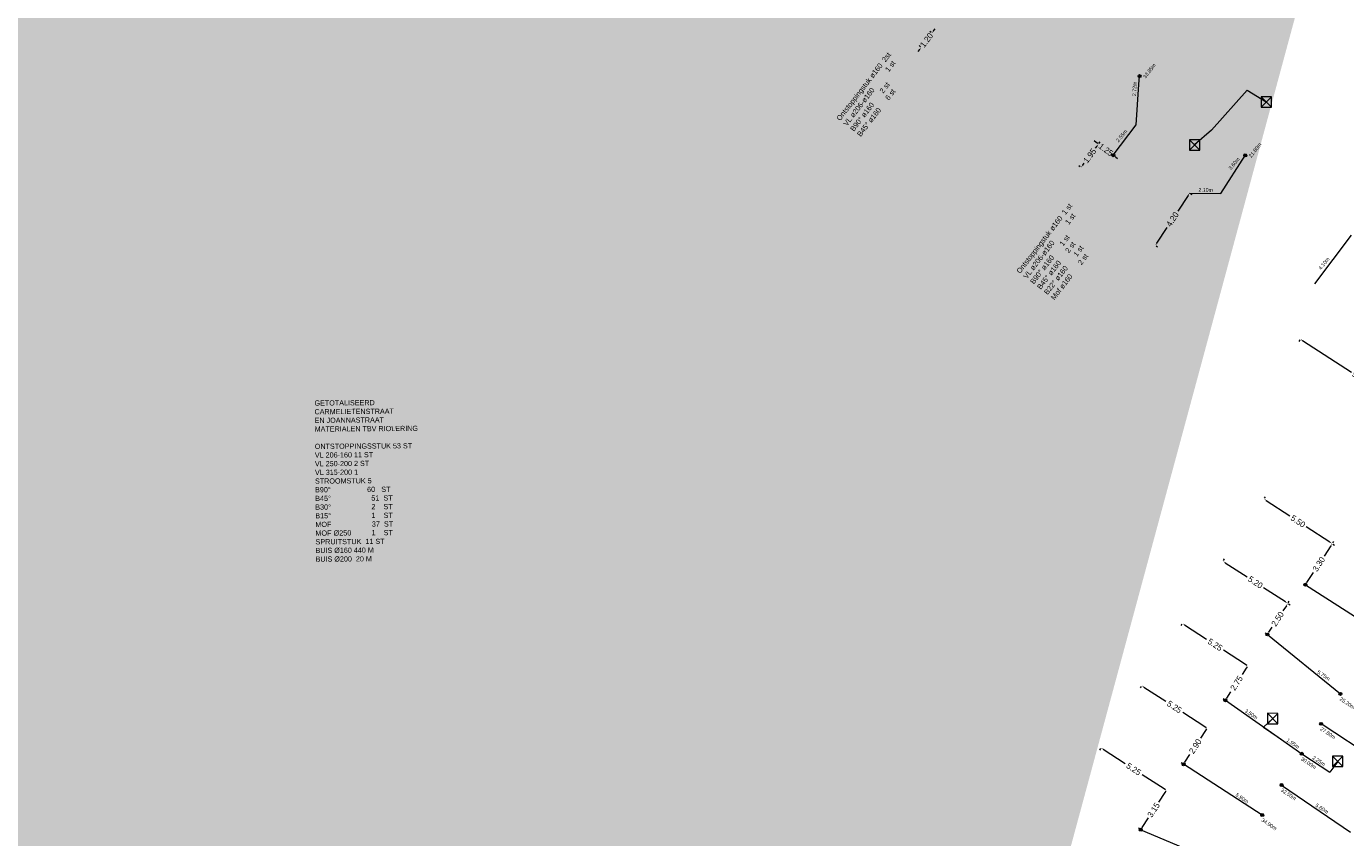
# Model space of a CAD drawing. Header units: inches. Extents: x 0 to 191500, y 0 to 342750.
# Tile 125 of 256: x 186313 to 186402, y 331268 to 331322. Entities that reach past the tile are written whole.
import ezdxf

# ---------------------------------------------------------------- set-up
doc = ezdxf.new("R2010")
doc.units = ezdxf.units.IN
doc.header["$MEASUREMENT"] = 0
doc.linetypes.add('RI-GWA_HUISAANSLUITING', pattern=[23, 4, -1.8, 2.6, -1.8, 4.6, -1.8, 4.6, -1.8])
doc.linetypes.add('RI-HWA_KOLKAANSLUITING', pattern=[4.3, 2.5, -1.8])
doc.layers.get('0').update_dxf_attribs({"lineweight": 20})
doc.layers.get('DefPoints').update_dxf_attribs({"lineweight": 20})
for name, color, linetype, lineweight in [('ECW', 150, 'Continuous', 20), ('N-WE-RI-GWA-MAATVOERING-T25', 30, 'RI-GWA_HUISAANSLUITING', 20), ('N-WE-RI-GWA_HUISAANSLUITING', 30, 'RI-GWA_HUISAANSLUITING', 20), ('N-WE-RI-GWA_RIOOLPUT_ONTSTOPPINGSPUT-G', 30, 'Continuous', 20), ('N-WE-RI-HWA-MAATVOERING-T25', 151, 'Continuous', 20), ('N-WE-RI-HWA_KOLK-S', 150, 'Continuous', 20), ('N-WE-RI-HWA_KOLKAANSLUITING', 150, 'RI-HWA_KOLKAANSLUITING', 20), ('N-WE-RI-INLAAT', 7, 'Continuous', 20), ('Tekst algemeen', 7, 'Continuous', 20)]:
    doc.layers.add(name, color=color, linetype=linetype, lineweight=lineweight)
doc.styles.add('Verdana', font='arial.ttf')
doc.dimstyles.get("Standard").update_dxf_attribs({"dimtxt": 0.18, "dimasz": 0.18, "dimexe": 0.18, "dimexo": 0.0625, "dimgap": 0.09, "dimtad": 0, "dimtih": 1, "dimtoh": 1, "dimdec": 4, "dimzin": 0, "dimdsep": 46, "dimtxsty": 'Standard', "dimcen": 0.09, "dimadec": 0, "dimazin": 0, "dimtfac": 1, "dimtdec": 4, "dimtofl": 0, "dimtmove": 0, "dimatfit": 3, "dimfxl": 1, "dimtolj": 1, "dimtzin": 0, "dimarcsym": 0})
doc.dimstyles.new('Waterblock1OP1', dxfattribs={"dimscale": 3, "dimtxt": 30, "dimasz": 20, "dimexe": 2, "dimexo": 1, "dimgap": 5, "dimtad": 1, "dimdec": 1, "dimdsep": 46, "dimtxsty": 'Verdana', "dimcen": -10, "dimse1": 1, "dimse2": 1, "dimadec": 0, "dimazin": 0, "dimtfac": 1, "dimtdec": 1, "dimtmove": 1, "dimatfit": 3, "dimfxl": 1, "dimtolj": 1, "dimtzin": 0, "dimarcsym": 0})
picture_1 = doc.add_image_def('image1.ecw', size_in_pixel=(220000, 285000))

# ---------------------------------------------------------------- blocks, each defined once
blk = doc.blocks.new('*D2662')
at = {"layer": 'DefPoints', "color": 0, "linetype": 'Continuous', "transparency": 16777216}
for p in [(186396.6, 331290.498), (186396.601, 331290.499), (186401.2, 331287.484)]:
    blk.add_point(p, dxfattribs=at)
at = {"layer": 'N-WE-RI-GWA-MAATVOERING-T25', "color": 0, "linetype": 'Continuous', "lineweight": 0, "transparency": 16777216}
for p, q in [((186396.634, 331290.55), (186396.699, 331290.65)), ((186396.751, 331290.401), (186398.352, 331289.352)), ((186401.051, 331287.584), (186399.45, 331288.632)), ((186401.235, 331287.536), (186401.3, 331287.636))]:
    blk.add_line(p, q, dxfattribs=at)
at = {"layer": 'N-WE-RI-GWA-MAATVOERING-T25', "color": 0, "linetype": 'Continuous', "transparency": 16777216}
for points in [[(186396.768, 331290.426), (186396.735, 331290.376), (186396.601, 331290.499)], [(186401.067, 331287.609), (186401.034, 331287.559), (186401.201, 331287.485)]]:
    blk.add_solid(points, dxfattribs=at)
at = {"layer": 'N-WE-RI-GWA-MAATVOERING-T25', "color": 0, "linetype": 'Continuous', "transparency": 16777216, "insert": (186398.901, 331288.992), "char_height": 0.4, "attachment_point": 5, "rotation": 326.76829}
blk.add_mtext('\\A1;5.50', dxfattribs=at)
blk = doc.blocks.new('*D2663')
at = {"layer": 'DefPoints', "color": 0, "linetype": 'Continuous', "transparency": 16777216}
for p in [(186401.2, 331287.486), (186399.392, 331284.725), (186399.393, 331284.725)]:
    blk.add_point(p, dxfattribs=at)
at = {"layer": 'N-WE-RI-GWA-MAATVOERING-T25', "color": 0, "linetype": 'Continuous', "lineweight": 0, "transparency": 16777216}
for p, q in [((186401.102, 331287.335), (186400.656, 331286.655)), ((186401.252, 331287.452), (186401.351, 331287.387)), ((186399.491, 331284.875), (186399.937, 331285.556)), ((186399.444, 331284.691), (186399.543, 331284.626))]:
    blk.add_line(p, q, dxfattribs=at)
at = {"layer": 'N-WE-RI-GWA-MAATVOERING-T25', "color": 0, "linetype": 'Continuous', "transparency": 16777216}
for points in [[(186401.077, 331287.352), (186401.127, 331287.319), (186401.2, 331287.486)], [(186399.466, 331284.892), (186399.516, 331284.859), (186399.393, 331284.725)]]:
    blk.add_solid(points, dxfattribs=at)
at = {"layer": 'N-WE-RI-GWA-MAATVOERING-T25', "color": 0, "linetype": 'Continuous', "transparency": 16777216, "insert": (186400.297, 331286.105), "char_height": 0.4, "attachment_point": 5, "rotation": 56.78475}
blk.add_mtext('\\A1;3.30', dxfattribs=at)
blk = doc.blocks.new('*D2684')
at = {"layer": 'DefPoints', "color": 0, "linetype": 'Continuous', "transparency": 16777216}
for p in [(186393.855, 331286.308), (186393.855, 331286.308), (186398.211, 331283.468)]:
    blk.add_point(p, dxfattribs=at)
at = {"layer": 'N-WE-RI-GWA-MAATVOERING-T25', "color": 0, "linetype": 'Continuous', "lineweight": 0, "transparency": 16777216}
for p, q in [((186393.89, 331286.361), (186393.954, 331286.459)), ((186394.006, 331286.21), (186395.483, 331285.247)), ((186398.06, 331283.566), (186396.583, 331284.529)), ((186398.245, 331283.52), (186398.309, 331283.619))]:
    blk.add_line(p, q, dxfattribs=at)
at = {"layer": 'N-WE-RI-GWA-MAATVOERING-T25', "color": 0, "linetype": 'Continuous', "transparency": 16777216}
for points in [[(186394.023, 331286.235), (186393.99, 331286.185), (186393.855, 331286.308)], [(186398.077, 331283.591), (186398.044, 331283.541), (186398.211, 331283.468)]]:
    blk.add_solid(points, dxfattribs=at)
at = {"layer": 'N-WE-RI-GWA-MAATVOERING-T25', "color": 0, "linetype": 'Continuous', "transparency": 16777216, "insert": (186396.033, 331284.888), "char_height": 0.4, "attachment_point": 5, "rotation": 326.89213}
blk.add_mtext('\\A1;5.20', dxfattribs=at)
blk = doc.blocks.new('*D2685')
at = {"layer": 'DefPoints', "color": 0, "linetype": 'Continuous', "transparency": 16777216}
for p in [(186398.211, 331283.468), (186398.211, 331283.468), (186396.842, 331281.376)]:
    blk.add_point(p, dxfattribs=at)
at = {"layer": 'N-WE-RI-GWA-MAATVOERING-T25', "color": 0, "linetype": 'Continuous', "lineweight": 0, "transparency": 16777216}
for p, q in [((186398.113, 331283.317), (186397.886, 331282.971)), ((186398.263, 331283.434), (186398.362, 331283.369)), ((186396.789, 331281.411), (186396.691, 331281.475)), ((186396.94, 331281.527), (186397.167, 331281.873))]:
    blk.add_line(p, q, dxfattribs=at)
at = {"layer": 'N-WE-RI-GWA-MAATVOERING-T25', "color": 0, "linetype": 'Continuous', "transparency": 16777216}
for points in [[(186398.087, 331283.334), (186398.138, 331283.301), (186398.211, 331283.468)], [(186396.915, 331281.543), (186396.965, 331281.51), (186396.842, 331281.376)]]:
    blk.add_solid(points, dxfattribs=at)
at = {"layer": 'N-WE-RI-GWA-MAATVOERING-T25', "color": 0, "linetype": 'Continuous', "transparency": 16777216, "insert": (186397.526, 331282.422), "char_height": 0.4, "attachment_point": 5, "rotation": 56.78475}
blk.add_mtext('\\A1;2.50', dxfattribs=at)
blk = doc.blocks.new('*D2686')
at = {"layer": 'DefPoints', "color": 0, "linetype": 'Continuous', "transparency": 16777216}
for p in [(186391.116, 331282.125), (186391.116, 331282.125), (186395.514, 331279.257)]:
    blk.add_point(p, dxfattribs=at)
at = {"layer": 'N-WE-RI-GWA-MAATVOERING-T25', "color": 0, "linetype": 'Continuous', "lineweight": 0, "transparency": 16777216}
for p, q in [((186391.082, 331282.073), (186391.018, 331281.974)), ((186391.267, 331282.027), (186392.737, 331281.068)), ((186395.363, 331279.356), (186393.893, 331280.314)), ((186395.48, 331279.205), (186395.416, 331279.107))]:
    blk.add_line(p, q, dxfattribs=at)
at = {"layer": 'N-WE-RI-GWA-MAATVOERING-T25', "color": 0, "linetype": 'Continuous', "transparency": 16777216}
for points in [[(186391.284, 331282.052), (186391.251, 331282.002), (186391.116, 331282.125)], [(186395.38, 331279.381), (186395.347, 331279.331), (186395.514, 331279.257)]]:
    blk.add_solid(points, dxfattribs=at)
at = {"layer": 'N-WE-RI-GWA-MAATVOERING-T25', "color": 0, "linetype": 'Continuous', "transparency": 16777216, "insert": (186393.315, 331280.691), "char_height": 0.4, "attachment_point": 5, "rotation": 326.89213}
blk.add_mtext('\\A1;5.25', dxfattribs=at)
blk = doc.blocks.new('*D2687')
at = {"layer": 'DefPoints', "color": 0, "linetype": 'Continuous', "transparency": 16777216}
for p in [(186388.377, 331277.942), (186388.377, 331277.942), (186392.775, 331275.074)]:
    blk.add_point(p, dxfattribs=at)
at = {"layer": 'N-WE-RI-GWA-MAATVOERING-T25', "color": 0, "linetype": 'Continuous', "lineweight": 0, "transparency": 16777216}
for p, q in [((186388.343, 331277.89), (186388.279, 331277.791)), ((186388.528, 331277.844), (186389.998, 331276.885)), ((186392.624, 331275.173), (186391.154, 331276.131)), ((186392.741, 331275.022), (186392.677, 331274.924))]:
    blk.add_line(p, q, dxfattribs=at)
at = {"layer": 'N-WE-RI-GWA-MAATVOERING-T25', "color": 0, "linetype": 'Continuous', "transparency": 16777216}
for points in [[(186388.545, 331277.869), (186388.512, 331277.819), (186388.377, 331277.942)], [(186392.641, 331275.198), (186392.608, 331275.148), (186392.775, 331275.074)]]:
    blk.add_solid(points, dxfattribs=at)
at = {"layer": 'N-WE-RI-GWA-MAATVOERING-T25', "color": 0, "linetype": 'Continuous', "transparency": 16777216, "insert": (186390.576, 331276.508), "char_height": 0.4, "attachment_point": 5, "rotation": 326.89213}
blk.add_mtext('\\A1;5.25', dxfattribs=at)
blk = doc.blocks.new('*D2688')
at = {"layer": 'DefPoints', "color": 0, "linetype": 'Continuous', "transparency": 16777216}
for p in [(186385.639, 331273.759), (186385.639, 331273.759), (186390.036, 331270.891)]:
    blk.add_point(p, dxfattribs=at)
at = {"layer": 'N-WE-RI-GWA-MAATVOERING-T25', "color": 0, "linetype": 'Continuous', "lineweight": 0, "transparency": 16777216}
for p, q in [((186385.604, 331273.707), (186385.54, 331273.608)), ((186385.789, 331273.661), (186387.259, 331272.702)), ((186389.885, 331270.99), (186388.415, 331271.948)), ((186390.002, 331270.839), (186389.938, 331270.74))]:
    blk.add_line(p, q, dxfattribs=at)
at = {"layer": 'N-WE-RI-GWA-MAATVOERING-T25', "color": 0, "linetype": 'Continuous', "transparency": 16777216}
for points in [[(186385.806, 331273.686), (186385.773, 331273.635), (186385.639, 331273.759)], [(186389.902, 331271.015), (186389.869, 331270.964), (186390.036, 331270.891)]]:
    blk.add_solid(points, dxfattribs=at)
at = {"layer": 'N-WE-RI-GWA-MAATVOERING-T25', "color": 0, "linetype": 'Continuous', "transparency": 16777216, "insert": (186387.837, 331272.325), "char_height": 0.4, "attachment_point": 5, "rotation": 326.89213}
blk.add_mtext('\\A1;5.25', dxfattribs=at)
blk = doc.blocks.new('*D2689')
at = {"layer": 'DefPoints', "color": 0, "linetype": 'Continuous', "transparency": 16777216}
for p in [(186390.036, 331270.891), (186388.316, 331268.253), (186388.316, 331268.253)]:
    blk.add_point(p, dxfattribs=at)
at = {"layer": 'N-WE-RI-GWA-MAATVOERING-T25', "color": 0, "linetype": 'Continuous', "lineweight": 0, "transparency": 16777216}
for p, q in [((186389.938, 331270.74), (186389.516, 331270.094)), ((186389.984, 331270.925), (186389.885, 331270.99)), ((186388.414, 331268.403), (186388.835, 331269.05)), ((186388.263, 331268.287), (186388.165, 331268.351))]:
    blk.add_line(p, q, dxfattribs=at)
at = {"layer": 'N-WE-RI-GWA-MAATVOERING-T25', "color": 0, "linetype": 'Continuous', "transparency": 16777216}
for points in [[(186389.913, 331270.757), (186389.963, 331270.724), (186390.036, 331270.891)], [(186388.389, 331268.42), (186388.439, 331268.387), (186388.316, 331268.253)]]:
    blk.add_solid(points, dxfattribs=at)
at = {"layer": 'N-WE-RI-GWA-MAATVOERING-T25', "color": 0, "linetype": 'Continuous', "transparency": 16777216, "insert": (186389.176, 331269.572), "char_height": 0.4, "attachment_point": 5, "rotation": 56.89213}
blk.add_mtext('\\A1;3.15', dxfattribs=at)
blk = doc.blocks.new('*D2690')
at = {"layer": 'DefPoints', "color": 0, "linetype": 'Continuous', "transparency": 16777216}
for p in [(186395.514, 331279.257), (186394.012, 331276.954), (186394.012, 331276.954)]:
    blk.add_point(p, dxfattribs=at)
at = {"layer": 'N-WE-RI-GWA-MAATVOERING-T25', "color": 0, "linetype": 'Continuous', "lineweight": 0, "transparency": 16777216}
for p, q in [((186395.416, 331279.107), (186395.14, 331278.684)), ((186395.462, 331279.292), (186395.363, 331279.356)), ((186393.96, 331276.988), (186393.861, 331277.052)), ((186394.11, 331277.105), (186394.386, 331277.528))]:
    blk.add_line(p, q, dxfattribs=at)
at = {"layer": 'N-WE-RI-GWA-MAATVOERING-T25', "color": 0, "linetype": 'Continuous', "transparency": 16777216}
for points in [[(186395.391, 331279.123), (186395.441, 331279.09), (186395.514, 331279.257)], [(186394.085, 331277.121), (186394.135, 331277.088), (186394.012, 331276.954)]]:
    blk.add_solid(points, dxfattribs=at)
at = {"layer": 'N-WE-RI-GWA-MAATVOERING-T25', "color": 0, "linetype": 'Continuous', "transparency": 16777216, "insert": (186394.763, 331278.106), "char_height": 0.4, "attachment_point": 5, "rotation": 56.89213}
blk.add_mtext('\\A1;2.75', dxfattribs=at)
blk = doc.blocks.new('*D2691')
at = {"layer": 'DefPoints', "color": 0, "linetype": 'Continuous', "transparency": 16777216}
for p in [(186392.775, 331275.074), (186391.191, 331272.645), (186391.191, 331272.645)]:
    blk.add_point(p, dxfattribs=at)
at = {"layer": 'N-WE-RI-GWA-MAATVOERING-T25', "color": 0, "linetype": 'Continuous', "lineweight": 0, "transparency": 16777216}
for p, q in [((186392.723, 331275.108), (186392.624, 331275.173)), ((186392.677, 331274.924), (186392.342, 331274.41)), ((186391.289, 331272.796), (186391.624, 331273.31)), ((186391.139, 331272.679), (186391.04, 331272.744))]:
    blk.add_line(p, q, dxfattribs=at)
at = {"layer": 'N-WE-RI-GWA-MAATVOERING-T25', "color": 0, "linetype": 'Continuous', "transparency": 16777216}
for points in [[(186392.652, 331274.94), (186392.702, 331274.907), (186392.775, 331275.074)], [(186391.264, 331272.812), (186391.315, 331272.78), (186391.191, 331272.645)]]:
    blk.add_solid(points, dxfattribs=at)
at = {"layer": 'N-WE-RI-GWA-MAATVOERING-T25', "color": 0, "linetype": 'Continuous', "transparency": 16777216, "insert": (186391.983, 331273.86), "char_height": 0.4, "attachment_point": 5, "rotation": 56.89213}
blk.add_mtext('\\A1;2.90', dxfattribs=at)
blk = doc.blocks.new('*D2670')
at = {"layer": 'DefPoints', "color": 0, "linetype": 'Continuous', "transparency": 16777216}
for p in [(186399.05, 331301.25), (186399.05, 331301.25), (186407.032, 331296.099)]:
    blk.add_point(p, dxfattribs=at)
at = {"layer": 'N-WE-RI-GWA-MAATVOERING-T25', "color": 0, "linetype": 'Continuous', "lineweight": 0, "transparency": 16777216}
for p, q in [((186399.016, 331301.197), (186398.952, 331301.099)), ((186399.201, 331301.152), (186402.489, 331299.03)), ((186406.881, 331296.196), (186403.593, 331298.318)), ((186406.998, 331296.046), (186406.934, 331295.947))]:
    blk.add_line(p, q, dxfattribs=at)
at = {"layer": 'N-WE-RI-GWA-MAATVOERING-T25', "color": 0, "linetype": 'Continuous', "transparency": 16777216}
for points in [[(186399.218, 331301.178), (186399.185, 331301.127), (186399.05, 331301.25)], [(186406.897, 331296.221), (186406.864, 331296.171), (186407.032, 331296.099)]]:
    blk.add_solid(points, dxfattribs=at)
at = {"layer": 'N-WE-RI-GWA-MAATVOERING-T25', "color": 0, "linetype": 'Continuous', "transparency": 16777216, "insert": (186403.041, 331298.674), "char_height": 0.4, "attachment_point": 5, "rotation": 327.1622}
blk.add_mtext('\\A1;9.50', dxfattribs=at)
blk = doc.blocks.new('*D2675')
at = {"layer": 'DefPoints', "color": 0, "linetype": 'Continuous', "transparency": 16777216}
for p in [(186385.464, 331314.365), (186385.464, 331314.365), (186384.295, 331312.804)]:
    blk.add_point(p, dxfattribs=at)
at = {"layer": 'N-WE-RI-GWA-MAATVOERING-T25', "color": 0, "linetype": 'Continuous', "lineweight": 0, "transparency": 16777216}
for p, q in [((186385.356, 331314.221), (186385.253, 331314.083)), ((186385.414, 331314.402), (186385.319, 331314.473)), ((186384.245, 331312.841), (186384.151, 331312.911)), ((186384.403, 331312.948), (186384.506, 331313.085))]:
    blk.add_line(p, q, dxfattribs=at)
at = {"layer": 'N-WE-RI-GWA-MAATVOERING-T25', "color": 0, "linetype": 'Continuous', "transparency": 16777216}
for points in [[(186385.332, 331314.239), (186385.38, 331314.203), (186385.464, 331314.365)], [(186384.379, 331312.966), (186384.427, 331312.93), (186384.295, 331312.804)]]:
    blk.add_solid(points, dxfattribs=at)
at = {"layer": 'N-WE-RI-GWA-MAATVOERING-T25', "color": 0, "linetype": 'Continuous', "transparency": 16777216, "insert": (186384.879, 331313.584), "char_height": 0.4, "attachment_point": 5, "rotation": 53.1899}
blk.add_mtext('\\A1;1.95', dxfattribs=at)
blk = doc.blocks.new('*D2676')
at = {"layer": 'DefPoints', "color": 0, "linetype": 'Continuous', "transparency": 16777216}
for p in [(186385.464, 331314.365), (186386.467, 331313.619), (186386.467, 331313.619)]:
    blk.add_point(p, dxfattribs=at)
at = {"layer": 'N-WE-RI-GWA-MAATVOERING-T25', "color": 0, "linetype": 'Continuous', "lineweight": 0, "transparency": 16777216}
for p, q in [((186385.319, 331314.472), (186385.175, 331314.58)), ((186385.501, 331314.415), (186385.571, 331314.509)), ((186386.504, 331313.669), (186386.574, 331313.763)), ((186386.611, 331313.512), (186386.756, 331313.404))]:
    blk.add_line(p, q, dxfattribs=at)
at = {"layer": 'N-WE-RI-GWA-MAATVOERING-T25', "color": 0, "linetype": 'Continuous', "transparency": 16777216}
for points in [[(186385.337, 331314.496), (186385.301, 331314.448), (186385.464, 331314.365)], [(186386.629, 331313.536), (186386.593, 331313.487), (186386.467, 331313.619)]]:
    blk.add_solid(points, dxfattribs=at)
at = {"layer": 'N-WE-RI-GWA-MAATVOERING-T25', "color": 0, "linetype": 'Continuous', "transparency": 16777216, "insert": (186385.965, 331313.992), "char_height": 0.4, "attachment_point": 5, "rotation": 323.36589}
blk.add_mtext('\\A1;1.25', dxfattribs=at)
blk = doc.blocks.new('*D2677')
at = {"layer": 'DefPoints', "color": 0, "linetype": 'Continuous', "transparency": 16777216}
for p in [(186374.259, 331321.837), (186374.259, 331321.837), (186373.535, 331320.88)]:
    blk.add_point(p, dxfattribs=at)
at = {"layer": 'N-WE-RI-GWA-MAATVOERING-T25', "color": 0, "linetype": 'Continuous', "lineweight": 0, "transparency": 16777216}
for p, q in [((186374.209, 331321.875), (186374.115, 331321.946)), ((186374.367, 331321.981), (186374.476, 331322.125)), ((186373.427, 331320.736), (186373.318, 331320.593)), ((186373.485, 331320.918), (186373.392, 331320.989))]:
    blk.add_line(p, q, dxfattribs=at)
at = {"layer": 'N-WE-RI-GWA-MAATVOERING-T25', "color": 0, "linetype": 'Continuous', "transparency": 16777216}
for points in [[(186374.343, 331321.999), (186374.391, 331321.963), (186374.259, 331321.837)], [(186373.403, 331320.755), (186373.451, 331320.718), (186373.535, 331320.88)]]:
    blk.add_solid(points, dxfattribs=at)
at = {"layer": 'N-WE-RI-GWA-MAATVOERING-T25', "color": 0, "linetype": 'Continuous', "transparency": 16777216, "insert": (186373.897, 331321.359), "char_height": 0.4, "attachment_point": 5, "rotation": 52.92693}
blk.add_mtext('\\A1;1.20', dxfattribs=at)
blk = doc.blocks.new('*D2798')
at = {"layer": 'DefPoints', "color": 0, "linetype": 'Continuous', "transparency": 16777216}
for p in [(186391.599, 331311.065), (186389.3, 331307.55), (186389.3, 331307.55)]:
    blk.add_point(p, dxfattribs=at)
at = {"layer": 'N-WE-RI-GWA-MAATVOERING-T25', "color": 0, "linetype": 'Continuous', "lineweight": 0, "transparency": 16777216}
for p, q in [((186391.501, 331310.914), (186390.809, 331309.857)), ((186391.651, 331311.031), (186391.75, 331310.966)), ((186389.399, 331307.701), (186390.09, 331308.758)), ((186389.352, 331307.516), (186389.451, 331307.451))]:
    blk.add_line(p, q, dxfattribs=at)
at = {"layer": 'N-WE-RI-GWA-MAATVOERING-T25', "color": 0, "linetype": 'Continuous', "transparency": 16777216}
for points in [[(186391.476, 331310.931), (186391.526, 331310.898), (186391.599, 331311.065)], [(186389.373, 331307.717), (186389.424, 331307.684), (186389.3, 331307.55)]]:
    blk.add_solid(points, dxfattribs=at)
at = {"layer": 'N-WE-RI-GWA-MAATVOERING-T25', "color": 0, "linetype": 'Continuous', "transparency": 16777216, "insert": (186390.45, 331309.307), "char_height": 0.4, "attachment_point": 5, "rotation": 56.80988}
blk.add_mtext('\\A1;4.20', dxfattribs=at)
blk = doc.blocks.new('A$C2C270354')
h = blk.add_hatch(color=256)
h.dxf.hatch_style = 1
edge = h.paths.add_edge_path()
edge.add_arc((0, 0), 0.1, 0, 360)
blk.add_circle((0, 0), 0.1)

msp = doc.modelspace()

# ---------------------------------------------------------------- linework, layer by layer
at = {"layer": 'N-WE-RI-GWA_HUISAANSLUITING', "linetype": 'Continuous'}
for p, q in [((186388.18951, 331318.37069), (186388.22979, 331318.94355, 28.43896)), ((186387.99869, 331315.65739), (186388.18951, 331318.37069)), ((186386.46665, 331313.61892), (186387.99869, 331315.65739)), ((186393.70395, 331311.04556), (186395.34505, 331313.60779, 36.56947)), ((186391.59916, 331311.06481), (186393.70395, 331311.04556)), ((186400.02655, 331304.97235, 44.73372), (186402.48983, 331308.24988, 44.73372)), ((186399.39273, 331284.72489), (186404.40849, 331281.50219, 58.25424)), ((186396.83685, 331281.37891), (186401.75199, 331277.38528, 58.3173)), ((186394.00692, 331276.96046), (186399.1497, 331273.35238, 58.37907)), ((186405.12625, 331272.2978), (186400.45084, 331275.36883, 58.34818)), ((186396.4932, 331269.23546, 58.44213), (186391.1932, 331272.64593)), ((186397.79434, 331271.25191, 58.41124), (186402.43889, 331268.07257)), ((186388.31698, 331268.25012), (186393.70738, 331265.98122, 58.5039))]:
    msp.add_line(p, q, dxfattribs=at)
at = {"layer": 'N-WE-RI-GWA_RIOOLPUT_ONTSTOPPINGSPUT-G'}
for p, q in [((186386.55677, 331313.66225), (186386.37652, 331313.5756)), ((186386.42332, 331313.70905), (186386.50998, 331313.5288)), ((186399.48286, 331284.76822), (186399.3026, 331284.68157)), ((186399.3494, 331284.81502), (186399.43606, 331284.63477)), ((186396.92698, 331281.42223), (186396.74673, 331281.33558)), ((186396.79353, 331281.46903), (186396.88018, 331281.28878)), ((186394.09704, 331277.00379), (186393.91679, 331276.91713)), ((186393.96359, 331277.05059), (186394.05024, 331276.87033)), ((186391.28333, 331272.68926), (186391.10308, 331272.60261)), ((186391.14987, 331272.73606), (186391.23653, 331272.55581)), ((186388.4071, 331268.29345), (186388.22685, 331268.20679)), ((186388.27365, 331268.34025), (186388.3603, 331268.15999))]:
    msp.add_line(p, q, dxfattribs=at)
for centre in [(186386.46665, 331313.61892), (186399.39273, 331284.72489), (186396.83685, 331281.37891), (186394.00692, 331276.96046), (186391.1932, 331272.64593), (186388.31698, 331268.25012)]:
    msp.add_circle(centre, 0.1, dxfattribs=at)
at = {"layer": 'N-WE-RI-HWA_KOLK-S'}
for p, q in [((186396.41652, 331317.55497, 60.729), (186396.41503, 331316.85852, 60.729)), ((186396.41503, 331316.85852, 60.729), (186397.11297, 331317.55348, 60.729)), ((186396.41503, 331316.85852, 60.729), (186397.11148, 331316.85703, 60.729)), ((186396.41652, 331317.55497, 60.729), (186397.11148, 331316.85703, 60.729)), ((186397.11297, 331317.55348, 60.729), (186396.41652, 331317.55497, 60.729)), ((186397.11148, 331316.85703, 60.729), (186397.11297, 331317.55348, 60.729)), ((186391.58752, 331314.65897, 60.805), (186391.58603, 331313.96252, 60.805)), ((186391.58603, 331313.96252, 60.805), (186392.28397, 331314.65748, 60.805)), ((186391.58752, 331314.65897, 60.805), (186392.28248, 331313.96103, 60.805)), ((186392.28397, 331314.65748, 60.805), (186391.58752, 331314.65897, 60.805)), ((186392.28248, 331313.96103, 60.805), (186392.28397, 331314.65748, 60.805)), ((186391.58603, 331313.96252, 60.805), (186392.28248, 331313.96103, 60.805)), ((186396.84652, 331276.07597, 60.761), (186396.84503, 331275.37952, 60.761)), ((186396.84503, 331275.37952, 60.761), (186397.54297, 331276.07448, 60.761)), ((186396.84652, 331276.07597, 60.761), (186397.54148, 331275.37803, 60.761)), ((186397.54297, 331276.07448, 60.761), (186396.84652, 331276.07597, 60.761)), ((186397.54148, 331275.37803, 60.761), (186397.54297, 331276.07448, 60.761)), ((186396.84503, 331275.37952, 60.761), (186397.54148, 331275.37803, 60.761)), ((186401.22152, 331273.19197, 60.784), (186401.22003, 331272.49552, 60.784)), ((186401.22003, 331272.49552, 60.784), (186401.91797, 331273.19048, 60.784)), ((186401.22003, 331272.49552, 60.784), (186401.91648, 331272.49403, 60.784)), ((186401.22152, 331273.19197, 60.784), (186401.91648, 331272.49403, 60.784)), ((186401.91797, 331273.19048, 60.784), (186401.22152, 331273.19197, 60.784)), ((186401.91648, 331272.49403, 60.784), (186401.91797, 331273.19048, 60.784))]:
    msp.add_line(p, q, dxfattribs=at)
at = {"layer": 'N-WE-RI-HWA_KOLKAANSLUITING', "linetype": 'Continuous'}
for p, q in [((186393.07295, 331315.31164, 33.97318), (186395.4753, 331318.00014)), ((186395.4753, 331318.00014), (186396.764, 331317.206, 60.729)), ((186393.07295, 331315.31164, 33.97318), (186391.935, 331314.31, 60.805)), ((186397.194, 331275.727, 60.761), (186396.57831, 331275.15642, 29.18953)), ((186396.57831, 331275.15642, 29.18953), (186397.55338, 331274.47232, 58.37907)), ((186397.55338, 331274.47232, 58.37907), (186399.1497, 331273.35238, 58.37907)), ((186399.1497, 331273.35238, 58.37907), (186401.03484, 331272.12406, 58.37907)), ((186401.569, 331272.843, 60.784), (186401.03484, 331272.12406, 58.37907))]:
    msp.add_line(p, q, dxfattribs=at)

# ---------------------------------------------------------------- block references
at = {"layer": 'N-WE-RI-INLAAT', "rotation": 0.06357443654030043}
for p in [(186388.22979, 331318.94355, 28.43896), (186395.34505, 331313.60779, 36.56947), (186401.75199, 331277.38528, 58.3173), (186400.45084, 331275.36883, 58.34818), (186399.1497, 331273.35238, 58.37907), (186397.79434, 331271.25191, 58.41124), (186396.4932, 331269.23546, 58.44213)]:
    msp.add_blockref('A$C2C270354', p, dxfattribs=at)

# ---------------------------------------------------------------- texts
at = {"layer": 'N-WE-RI-GWA-MAATVOERING-T25', "char_height": 0.25, "width": 4.6582031, "attachment_point": 8}
for s, insert, rotation in [('33.85m', (186388.99224, 331319.21347, 156.90293), 51.9873882), ('2.72m', (186388.01688, 331318.07027, 86.52832), 86.9280513), ('2.55m', (186387.12325, 331314.84081, 86.52832), 50.7245037), ('21.80m', (186396.1075, 331313.87771, 165.03345), 51.9873882), ('3.60m', (186394.6959, 331312.96777, 111.07074), 50.7245037), ('2.10m', (186392.68324, 331311.15576, 84.14867), 358.4764159), ('4.10m', (186400.74435, 331306.25103, 128.88239), 50.7245037), ('5.75m', (186400.55131, 331278.52006, 97.80085), 326.3443162), ('25.20m', (186402.14443, 331276.65733, 60.06787), 326.3443162), ('3.50m', (186395.67969, 331275.91056, 72.88251), 326.3443162), ('27.60m', (186400.84329, 331274.64088, 60.09876), 326.3443162), ('5.90m', (186395.06381, 331270.26033, 96.67836), 326.3443162), ('32.50m', (186398.18678, 331270.52396, 60.16182), 326.3443162), ('5.60m', (186400.43819, 331269.56034, 86.71783), 326.3443162), ('34.90m', (186396.88564, 331268.50751, 60.1927), 326.3443162)]:
    msp.add_mtext(s, dxfattribs=dict(at, insert=insert, rotation=rotation))
at = {"layer": 'N-WE-RI-HWA-MAATVOERING-T25', "char_height": 0.25, "width": 4.6582031, "attachment_point": 8, "rotation": 326.3443162}
for s, insert in [('1.95m', (186398.49308, 331273.93674, 113.87952)), ('30.00m', (186399.54214, 331272.62443, 60.12965)), ('2.25m', (186400.2338, 331272.76261, 113.87952))]:
    msp.add_mtext(s, dxfattribs=dict(at, insert=insert))
at = {"layer": 'Tekst algemeen', "char_height": 0.35, "width": 8.5693359, "attachment_point": 7}
for s, insert, rotation in [('Ontstoppingstuk ø160  2st\\PVL ø206-ø160^I   1 st^I\\PB90%%D ø160       2 st\\PB45%%D ø160      6 st', (186369.47017, 331314.82699, 58.63902), 52.334326), ('Ontstoppingstuk ø160  1 st\\PVL ø206-ø160^I   1 st^I\\PB90%%D ø160       1 st\\PB45%%D ø160      2 st\\PB22%%D ø160       1 st\\PMof ø160       2 st', (186382.50966, 331303.84044, 58.63902), 52.334326), ('GETOTALISEERD\\PCARMELIETENSTRAAT\\PEN JOANNASTRAAT\\PMATERIALEN TBV RIOLERING\\P\\PONTSTOPPINGSSTUK 53 ST\\PVL 206-160 11 ST\\PVL 250-200 2 ST\\PVL 315-200 1\\PSTROOMSTUK 5 \\PB90{\\fArial|b0|i0|c0|p34;%%D                  60   ST\\PB45%%D                    51  ST\\PB30%%D                    2    ST\\PB15%%D                    1    ST\\PMOF                    37  ST\\PMOF Ø250          1    ST\\PSPRUITSTUK}  11 ST\\PBUIS Ø160 440 M\\PBUIS Ø200  20 M', (186332.76799, 331286.25928, 58.63902), 0.4017529)]:
    msp.add_mtext(s, dxfattribs=dict(at, insert=insert, rotation=rotation))

# ---------------------------------------------------------------- dimensions: what is measured, and where the dimension line sits
at = {"layer": 'N-WE-RI-GWA-MAATVOERING-T25', "linetype": 'Continuous'}
for p1, p2, distance, picture, middle in [((186373.53512, 331320.88005), (186374.25852, 331321.83749), 0, '*D2677', (186373.89682, 331321.35877)), ((186384.29521, 331312.8036), (186385.46357, 331314.3648), 0, '*D2675', (186384.87939, 331313.5842)), ((186385.46357, 331314.3648), (186386.46665, 331313.61892), 0, '*D2676', (186385.96511, 331313.99186)), ((186391.59916, 331311.06481), (186389.3, 331307.55), 0, '*D2798', (186390.44958, 331309.3074)), ((186407.03199, 331296.09851), (186399.05, 331301.25), 0, '*D2670', (186403.04099, 331298.67425)), ((186401.2004, 331287.48386), (186396.59986, 331290.49801), -0.00158, '*D2662', (186398.90099, 331288.99226)), ((186401.19963, 331287.48625), (186399.39194, 331284.72541), 0.00095, '*D2663', (186400.29658, 331286.10531)), ((186398.21111, 331283.46786), (186393.85536, 331286.30819), 0, '*D2684', (186396.03324, 331284.88802)), ((186396.84164, 331281.37631), (186398.21111, 331283.46786), 0, '*D2685', (186397.52638, 331282.42209)), ((186395.51406, 331279.25745), (186391.11643, 331282.12509), 0, '*D2686', (186393.31524, 331280.69127)), ((186395.51406, 331279.25745), (186394.01196, 331276.95393), 0, '*D2690', (186394.76301, 331278.10569)), ((186392.77512, 331275.07435), (186388.37749, 331277.94199), 0, '*D2687', (186390.57631, 331276.50817)), ((186392.77512, 331275.07435), (186391.19109, 331272.64518), 0, '*D2691', (186391.98311, 331273.85977)), ((186390.03619, 331270.89125), (186385.63856, 331273.75889), 0, '*D2688', (186387.83737, 331272.32507)), ((186390.03619, 331270.89125), (186388.3156, 331268.25267), 0, '*D2689', (186389.1759, 331269.57196))]:
    dim = msp.add_aligned_dim(p1=p1, p2=p2, distance=distance, dimstyle='Standard', override={"dimtxt": 0.4, "dimtih": 0, "dimdec": 2, "dimdsep": 0, "dimtdec": 2, "dimlwd": 0, "dimlwe": 0}, dxfattribs=at)
    dim.commit()
    dim.dimension.update_dxf_attribs({"geometry": picture, "text_midpoint": middle})

# ---------------------------------------------------------------- pictures from other files: only their frames are drawn
at = {"layer": 'ECW'}
image = msp.add_image(picture_1, insert=(180500, 328500), size_in_units=(11000, 14250), dxfattribs=at)
image.dxf.flags = 7

# ---------------------------------------------------------------- leaders
at = {"layer": 'Tekst algemeen'}
for points, override in [([(186278.94136, 330819.68282), (186278.10474, 330828.36664)], {"dimasz": 300, "dimse1": 0, "dimse2": 0}), ([(186248.73232, 330768.71099), (186249.7877, 330779.09011)], {"dimasz": 200})]:
    msp.add_leader(points, dimstyle='Waterblock1OP1', override=override, dxfattribs=at)

doc.saveas('drawing.dxf')
